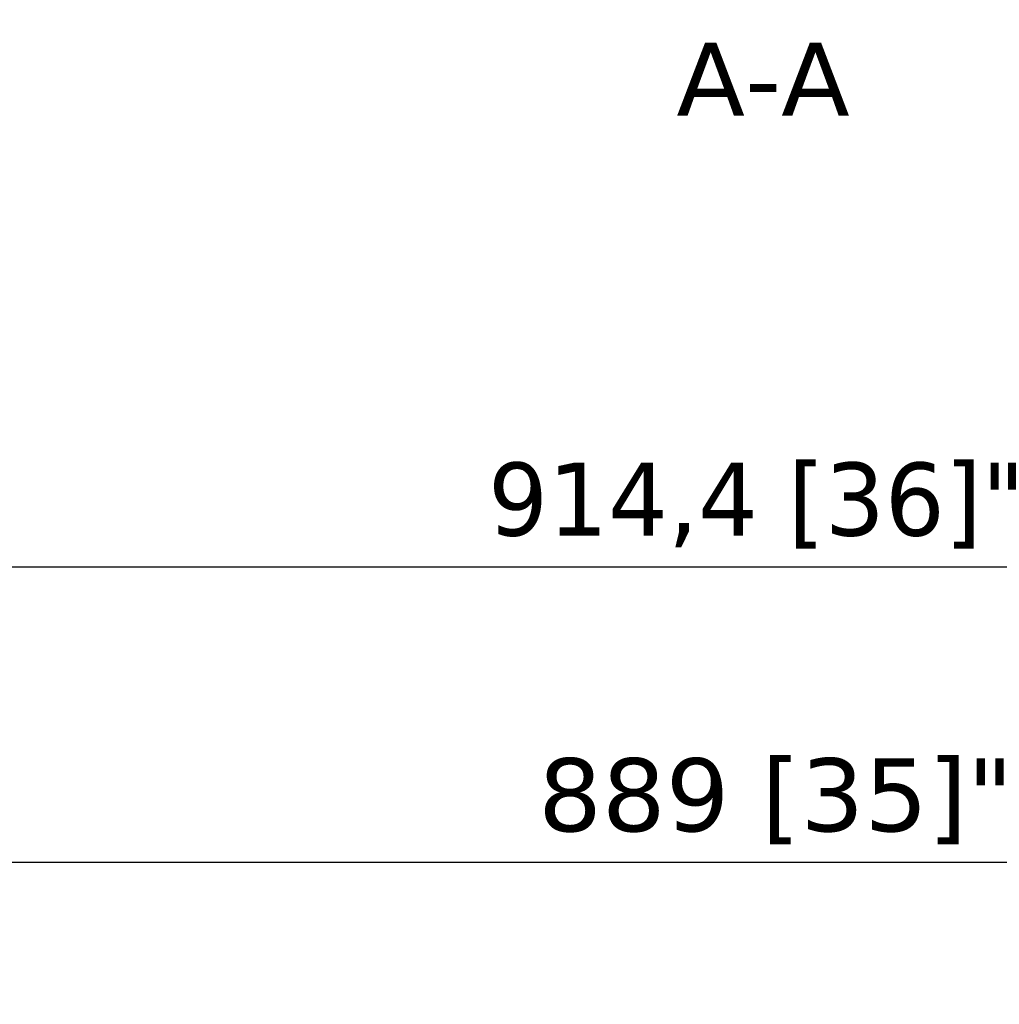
# Model space of a CAD drawing. Header units: millimetres. Extents: x -4572 to 4572, y -200 to 2910.
# Tile 8 of 14: x 959 to 1294, y 2259 to 2596. Entities that reach past the tile are written whole.
import ezdxf

# ---------------------------------------------------------------- set-up
doc = ezdxf.new("R2010")
doc.units = ezdxf.units.MM
doc.header["$LTSCALE"] = 10
doc.layers.add('Bemaßung (ISO)', color=7, linetype='Continuous', lineweight=25)
doc.layers.add('Symbol (ISO)', color=7, linetype='Continuous', lineweight=25)
doc.styles.add('Notiztext (ISO)', font='verdana.ttf')
doc.dimstyles.new('wedi A-Kon_F&E', dxfattribs={"dimscale": 10, "dimtxt": 2.5, "dimasz": 4, "dimexe": 2, "dimexo": 0.8, "dimgap": 0.3, "dimtad": 1, "dimdec": 1, "dimrnd": 1e-08, "dimtxsty": 'Notiztext (ISO)', "dimcen": 0.09, "dimclrd": 7, "dimclre": 7, "dimclrt": 256, "dimadec": 0, "dimazin": 2, "dimtfac": 0.6, "dimtmove": 0, "dimatfit": 3, "dimfxl": 1, "dimtolj": 1, "dimlwd": -1, "dimlwe": -1, "dimarcsym": 0})

# ---------------------------------------------------------------- blocks, each defined once
blk = doc.blocks.new('*D31')
at = {"layer": 'Bemaßung (ISO)', "color": 7, "transparency": 16777216}
for p, q in [((760.96, 2150.85), (760.96, 2428.91)), ((1675.36, 2150.85), (1675.36, 2428.91)), ((800.96, 2408.91), (1635.36, 2408.91))]:
    blk.add_line(p, q, dxfattribs=at)
for points in [[(800.96, 2415.58), (800.96, 2402.25), (760.96, 2408.91)], [(1635.36, 2415.58), (1635.36, 2402.25), (1675.36, 2408.91)]]:
    blk.add_solid(points, dxfattribs=at)
at = {"layer": 'Defpoints', "color": 0, "transparency": 16777216}
for p in [(1675.36, 2408.91), (760.96, 2142.85), (1675.36, 2142.85)]:
    blk.add_point(p, dxfattribs=at)
at = {"layer": 'Bemaßung (ISO)', "transparency": 16777216, "insert": (1119.13, 2444.62), "char_height": 25, "attachment_point": 1, "style": 'Notiztext (ISO)'}
blk.add_mtext('\\A1;914,4 [36]"', dxfattribs=at)
blk = doc.blocks.new('*D33')
at = {"layer": 'Bemaßung (ISO)', "color": 7, "transparency": 16777216}
for p, q in [((773.66, 2138.15), (773.66, 2327.74)), ((1662.66, 2138.15), (1662.66, 2327.74)), ((1622.66, 2307.74), (813.66, 2307.74))]:
    blk.add_line(p, q, dxfattribs=at)
for points in [[(813.66, 2314.41), (813.66, 2301.08), (773.66, 2307.74)], [(1622.66, 2314.41), (1622.66, 2301.08), (1662.66, 2307.74)]]:
    blk.add_solid(points, dxfattribs=at)
at = {"layer": 'Defpoints', "color": 0, "transparency": 16777216}
for p in [(773.66, 2307.74), (773.66, 2130.15), (1662.66, 2130.15)]:
    blk.add_point(p, dxfattribs=at)
at = {"layer": 'Bemaßung (ISO)', "transparency": 16777216, "insert": (1136.39, 2343.45), "char_height": 25, "attachment_point": 1, "style": 'Notiztext (ISO)'}
blk.add_mtext('\\A1;889 [35]"', dxfattribs=at)

msp = doc.modelspace()

# ---------------------------------------------------------------- texts
at = {"layer": 'Symbol (ISO)', "insert": (1183.69, 2563.33), "char_height": 25, "attachment_point": 7, "style": 'Notiztext (ISO)'}
msp.add_mtext('A-A', dxfattribs=at)

# ---------------------------------------------------------------- dimensions: what is measured, and where the dimension line sits
at = {"layer": 'Bemaßung (ISO)', "color": 7}
for base, p1, p2, picture, middle in [((1675.36, 2408.91), (760.96, 2142.85), (1675.36, 2142.85), '*D31', (1218.16, 2408.91)), ((773.66, 2307.74), (1662.66, 2130.15), (773.66, 2130.15), '*D33', (1218.16, 2307.74))]:
    dim = msp.add_linear_dim(base=base, p1=p1, p2=p2, angle=180, text='<>"', dimstyle='wedi A-Kon_F&E', override={"dimgap": 0.3, "dimdec": 1, "dimtol": 0, "dimlim": 0, "dimtp": 0, "dimtm": 0, "dimtdec": 2, "dimtofl": 0, "dimatfit": 1}, dxfattribs=at)
    dim.commit()
    dim.dimension.update_dxf_attribs({"geometry": picture, "text_midpoint": middle, "dimtype": 160})

doc.saveas('drawing.dxf')
